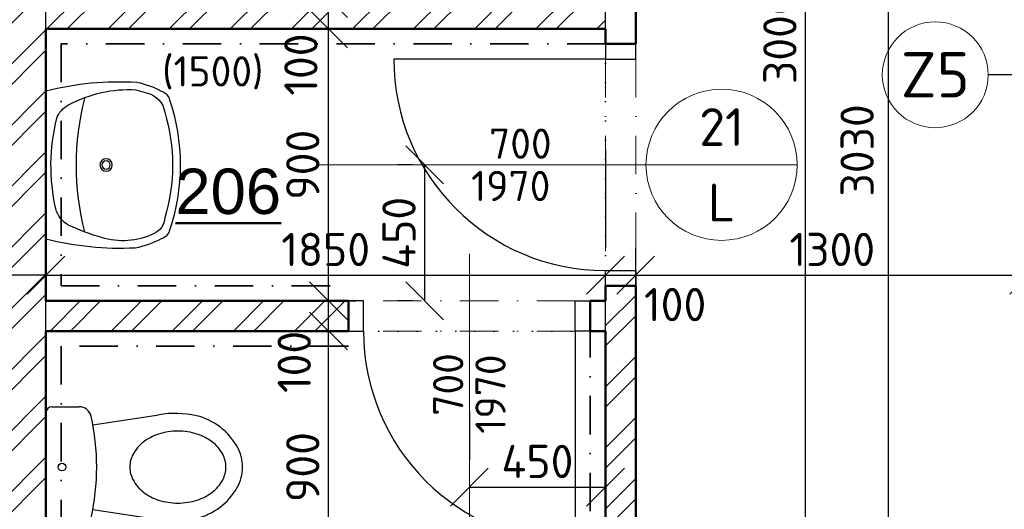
# Model space of a CAD drawing. Header units: millimetres. Extents: x -118752 to 407724, y -73278 to 155058.
# Tile 69 of 256: x 90888 to 94143, y 15233 to 16853. Entities that reach past the tile are written whole.
import ezdxf
from ezdxf.enums import TextEntityAlignment as Align

# ---------------------------------------------------------------- set-up
doc = ezdxf.new("R2010")
doc.units = ezdxf.units.MM
doc.header["$LTSCALE"] = 10
doc.linetypes.add('DASHDOT', pattern=[25.4, 12.7, -6.35, 0, -6.35])
doc.linetypes.add('DOT', pattern=[6.35, 0, -6.35])
for name, color, linetype in [('CA_2D-WC (65x40)', 7, 'Continuous'), ('CA_umyvadlo 1 (55x45)', 7, 'Continuous'), ('IN_SANITA', 7, 'Continuous')]:
    doc.layers.add(name, color=color, linetype=linetype)
for name, color, linetype, lineweight in [('CKBUBLINY', 1, 'Continuous', 18), ('CKBUBLINY_POPIS', 3, 'Continuous', 25), ('CKDVERE_', 7, 'Continuous', 25), ('CKDVERE_NADROVINOU', 1, 'DASHDOT', 18), ('CKDVERE_OSY', 1, 'Continuous', 18), ('CKDVERE_POPIS', 3, 'Continuous', 25), ('CKDVERE_ZARUBNE_RAM', 5, 'Continuous', 25), ('CKKOTY', 3, 'Continuous', 25), ('CKOBKLAD_POPIS', 3, 'Continuous', 25), ('CKPOPISM', 6, 'Continuous', 50), ('CKSTENY_PODROVINOU', 7, 'Continuous', 25), ('CKSTENY_REZ', 6, 'Continuous', 50), ('CKTEXTY_MALE', 3, 'Continuous', 18), ('obklady', 4, 'DASHDOT', 35), ('srafy', 7, 'Continuous', 18)]:
    doc.layers.add(name, color=color, linetype=linetype, lineweight=lineweight)
doc.layers.add('CKDVERE_DORAZ', color=7, linetype='DOT', lineweight=25, plot=False)
doc.styles.add('Arial', font='arial.ttf', dxfattribs={"width": 0.8})
doc.styles.get("Standard").update_dxf_attribs({"font": 'isocpeur.ttf'})
doc.dimstyles.new('CADKON', dxfattribs={"dimscale": 50, "dimtxt": 2.2, "dimasz": 2.5, "dimexe": 1.8, "dimexo": 5, "dimgap": 0.6, "dimtad": 1, "dimrnd": 1, "dimtxsty": 'Standard', "dimblk1": 'OBLIQUE', "dimblk2": 'OBLIQUE', "dimsah": 1, "dimcen": 2.5, "dimadec": 1, "dimazin": 2, "dimtfac": 1, "dimtdec": 4, "dimtix": 1, "dimtmove": 2, "dimatfit": 3, "dimldrblk": 'OPEN30', "dimfxl": 5, "dimfxlon": 1, "dimtolj": 1, "dimarcsym": 0})
doc.dimstyles.new('CADKON$7', dxfattribs={"dimscale": 100, "dimtxt": 2.5, "dimasz": 2.5, "dimexe": 1.8, "dimexo": 5, "dimgap": 0.6, "dimtad": 1, "dimrnd": 1, "dimtxsty": 'Standard', "dimblk1": 'OBLIQUE', "dimblk2": 'OBLIQUE', "dimsah": 1, "dimcen": 2.5, "dimadec": 1, "dimazin": 2, "dimtfac": 1, "dimtdec": 4, "dimtix": 1, "dimtmove": 0, "dimatfit": 3, "dimldrblk": 'DOTSMALL', "dimfxl": 5, "dimfxlon": 1, "dimtfill": 1, "dimtolj": 1, "dimarcsym": 0})

# ---------------------------------------------------------------- blocks, each defined once
blk = doc.blocks.new('_OBLIQUE')
at = {"color": 0, "linetype": 'ByBlock'}
blk.add_line((-0.5, -0.5), (0.5, 0.5), dxfattribs=at)
blk = doc.blocks.new('*D7972')
at = {"layer": 'CKKOTY', "color": 0, "lineweight": -2}
for p, q in [((90974.4, 16423.2), (90974.4, 16098.1)), ((92824.4, 16423.2), (92824.4, 16098.1)), ((90974.4, 16008.1), (92824.4, 16008.1))]:
    blk.add_line(p, q, dxfattribs=at)
at = {"layer": 'Defpoints', "color": 0}
for p in [(92824.4, 16008.1), (90974.4, 15923.2), (92824.4, 15923.2)]:
    blk.add_point(p, dxfattribs=at)
at = {"layer": 'CKKOTY', "color": 0, "lineweight": -2, "xscale": 125, "yscale": 125, "zscale": 125, "rotation": 180}
blk.add_blockref('_OBLIQUE', (90974.4, 16008.1), dxfattribs=at)
at = {"layer": 'CKKOTY', "color": 0, "lineweight": -2, "xscale": 125, "yscale": 125, "zscale": 125}
blk.add_blockref('_OBLIQUE', (92824.4, 16008.1), dxfattribs=at)
at = {"layer": 'CKKOTY', "color": 0, "insert": (91899.4, 16093.1), "char_height": 110, "attachment_point": 5}
blk.add_mtext('\\A1;1850', dxfattribs=at)
blk = doc.blocks.new('_Open90')
at = {"color": 0, "lineweight": -2}
for p, q in [((-0.5, 0.5), (0, 0)), ((0, 0), (-1, 0)), ((0, 0), (-0.5, -0.5))]:
    blk.add_line(p, q, dxfattribs=at)
blk = doc.blocks.new('*D7973')
at = {"layer": 'CKKOTY', "color": 0, "lineweight": -2}
for p, q in [((92824.4, 16423.2), (92824.4, 16098.1)), ((92924.4, 15898.2), (92924.4, 16098.1)), ((92824.4, 16008.1), (92924.4, 16008.1))]:
    blk.add_line(p, q, dxfattribs=at)
at = {"layer": 'Defpoints', "color": 0}
for p in [(92924.4, 16008.1), (92824.4, 15923.2), (92924.4, 15398.2)]:
    blk.add_point(p, dxfattribs=at)
at = {"layer": 'CKKOTY', "color": 0, "lineweight": -2, "xscale": 125, "yscale": 125, "zscale": 125, "rotation": 180}
blk.add_blockref('_OBLIQUE', (92824.4, 16008.1), dxfattribs=at)
at = {"layer": 'CKKOTY', "color": 0, "lineweight": -2, "xscale": 125, "yscale": 125, "zscale": 125}
blk.add_blockref('_OBLIQUE', (92924.4, 16008.1), dxfattribs=at)
at = {"layer": 'CKKOTY', "color": 0, "insert": (93054.8, 15910.8), "char_height": 110, "attachment_point": 5}
blk.add_mtext('\\A1;100', dxfattribs=at)
blk = doc.blocks.new('_Open30')
at = {"color": 0, "lineweight": -2}
for p, q in [((-1, 0.268), (0, 0)), ((0, 0), (-1, -0.268)), ((0, 0), (-1, 0))]:
    blk.add_line(p, q, dxfattribs=at)
blk = doc.blocks.new('*D7974')
at = {"layer": 'CKKOTY', "color": 0, "lineweight": -2}
for p, q in [((92924.4, 15898.2), (92924.4, 16098.1)), ((94224.4, 16073.2), (94224.4, 16098.1)), ((92924.4, 16008.1), (94224.4, 16008.1))]:
    blk.add_line(p, q, dxfattribs=at)
at = {"layer": 'Defpoints', "color": 0}
for p in [(94224.4, 16008.1), (94224.4, 15573.2), (92924.4, 15398.2)]:
    blk.add_point(p, dxfattribs=at)
at = {"layer": 'CKKOTY', "color": 0, "lineweight": -2, "xscale": 125, "yscale": 125, "zscale": 125, "rotation": 180}
blk.add_blockref('_OBLIQUE', (92924.4, 16008.1), dxfattribs=at)
at = {"layer": 'CKKOTY', "color": 0, "lineweight": -2, "xscale": 125, "yscale": 125, "zscale": 125}
blk.add_blockref('_OBLIQUE', (94224.4, 16008.1), dxfattribs=at)
at = {"layer": 'CKKOTY', "color": 0, "insert": (93574.4, 16093.1), "char_height": 110, "attachment_point": 5}
blk.add_mtext('\\A1;1300', dxfattribs=at)
blk = doc.blocks.new('*D7978')
at = {"layer": 'CKKOTY', "color": 0, "lineweight": -2}
for p, q in [((90974.4, 16423.2), (90974.4, 16098.1)), ((90774.4, 16030.4), (90774.4, 16098.1)), ((90974.4, 16008.1), (90774.4, 16008.1))]:
    blk.add_line(p, q, dxfattribs=at)
at = {"layer": 'Defpoints', "color": 0}
for p in [(90774.4, 16008.1), (90974.4, 15923.2), (90774.4, 15530.4)]:
    blk.add_point(p, dxfattribs=at)
at = {"layer": 'CKKOTY', "color": 0, "lineweight": -2, "xscale": 125, "yscale": 125, "zscale": 125, "rotation": 180}
blk.add_blockref('_OBLIQUE', (90774.4, 16008.1), dxfattribs=at)
at = {"layer": 'CKKOTY', "color": 0, "lineweight": -2, "xscale": 125, "yscale": 125, "zscale": 125}
blk.add_blockref('_OBLIQUE', (90974.4, 16008.1), dxfattribs=at)
at = {"layer": 'CKKOTY', "color": 0, "insert": (90587.3, 16110.2), "char_height": 110, "attachment_point": 5}
blk.add_mtext('\\A1;200', dxfattribs=at)
blk = doc.blocks.new('*D8753')
at = {"layer": 'CKKOTY', "color": 0, "lineweight": -2}
for p, q in [((91658.7, 15823.2), (91998.7, 15823.2)), ((91908.7, 14923.2), (91908.7, 15823.2)), ((91658.7, 14923.2), (91998.7, 14923.2))]:
    blk.add_line(p, q, dxfattribs=at)
at = {"layer": 'Defpoints', "color": 0}
for p in [(90974.4, 15823.2), (91908.7, 15823.2), (90974.4, 14923.2)]:
    blk.add_point(p, dxfattribs=at)
at = {"layer": 'CKKOTY', "color": 0, "lineweight": -2, "xscale": 125, "yscale": 125, "zscale": 125}
for p, rotation in [((91908.7, 15823.2), 90), ((91908.7, 14923.2), 270)]:
    blk.add_blockref('_OBLIQUE', p, dxfattribs=dict(at, rotation=rotation))
at = {"layer": 'CKKOTY', "color": 0, "insert": (91823.7, 15373.2), "char_height": 110, "attachment_point": 5, "rotation": 90}
blk.add_mtext('\\A1;900', dxfattribs=at)
blk = doc.blocks.new('*D8754')
at = {"layer": 'CKKOTY', "color": 0, "lineweight": -2}
for p, q in [((91658.7, 15923.2), (91998.7, 15923.2)), ((91908.7, 15823.2), (91908.7, 15923.2)), ((91658.7, 15823.2), (91998.7, 15823.2))]:
    blk.add_line(p, q, dxfattribs=at)
at = {"layer": 'Defpoints', "color": 0}
for p in [(90974.4, 15923.2), (91908.7, 15923.2), (90974.4, 15823.2)]:
    blk.add_point(p, dxfattribs=at)
at = {"layer": 'CKKOTY', "color": 0, "lineweight": -2, "xscale": 125, "yscale": 125, "zscale": 125}
for p, rotation in [((91908.7, 15923.2), 90), ((91908.7, 15823.2), 270)]:
    blk.add_blockref('_OBLIQUE', p, dxfattribs=dict(at, rotation=rotation))
at = {"layer": 'CKKOTY', "color": 0, "insert": (91795.4, 15721.1), "char_height": 110, "attachment_point": 5, "rotation": 90}
blk.add_mtext('\\A1;100', dxfattribs=at)
blk = doc.blocks.new('*D8755')
at = {"layer": 'CKKOTY', "color": 0, "lineweight": -2}
for p, q in [((91658.7, 16823.2), (91998.7, 16823.2)), ((91908.7, 15923.2), (91908.7, 16823.2)), ((91658.7, 15923.2), (91998.7, 15923.2))]:
    blk.add_line(p, q, dxfattribs=at)
at = {"layer": 'Defpoints', "color": 0}
for p in [(90974.4, 16823.2), (91908.7, 16823.2), (90974.4, 15923.2)]:
    blk.add_point(p, dxfattribs=at)
at = {"layer": 'CKKOTY', "color": 0, "lineweight": -2, "xscale": 125, "yscale": 125, "zscale": 125}
for p, rotation in [((91908.7, 16823.2), 90), ((91908.7, 15923.2), 270)]:
    blk.add_blockref('_OBLIQUE', p, dxfattribs=dict(at, rotation=rotation))
at = {"layer": 'CKKOTY', "color": 0, "insert": (91823.7, 16373.2), "char_height": 110, "attachment_point": 5, "rotation": 90}
blk.add_mtext('\\A1;900', dxfattribs=at)
blk = doc.blocks.new('*D8756')
at = {"layer": 'CKKOTY', "color": 0, "lineweight": -2}
for p, q in [((91658.7, 16923.2), (91998.7, 16923.2)), ((91908.7, 16823.2), (91908.7, 16923.2)), ((91658.7, 16823.2), (91998.7, 16823.2))]:
    blk.add_line(p, q, dxfattribs=at)
at = {"layer": 'Defpoints', "color": 0}
for p in [(90974.4, 16923.2), (91908.7, 16923.2), (90974.4, 16823.2)]:
    blk.add_point(p, dxfattribs=at)
at = {"layer": 'CKKOTY', "color": 0, "lineweight": -2, "xscale": 125, "yscale": 125, "zscale": 125}
for p, rotation in [((91908.7, 16923.2), 90), ((91908.7, 16823.2), 270)]:
    blk.add_blockref('_OBLIQUE', p, dxfattribs=dict(at, rotation=rotation))
at = {"layer": 'CKKOTY', "color": 0, "insert": (91817.5, 16704.7), "char_height": 110, "attachment_point": 5, "rotation": 90}
blk.add_mtext('\\A1;100', dxfattribs=at)
blk = doc.blocks.new('*D8758')
at = {"layer": 'CKKOTY', "color": 0, "lineweight": -2}
for p, q in [((92374.4, 15556.9), (92374.4, 15396.9)), ((92824.4, 15556.9), (92824.4, 15396.9)), ((92374.4, 15306.9), (92824.4, 15306.9))]:
    blk.add_line(p, q, dxfattribs=at)
at = {"layer": 'Defpoints', "color": 0}
for p in [(92374.4, 15306.9), (92824.4, 15306.9), (92824.4, 15306.9)]:
    blk.add_point(p, dxfattribs=at)
at = {"layer": 'CKKOTY', "color": 0, "lineweight": -2, "xscale": 125, "yscale": 125, "zscale": 125, "rotation": 180}
blk.add_blockref('_OBLIQUE', (92374.4, 15306.9), dxfattribs=at)
at = {"layer": 'CKKOTY', "color": 0, "lineweight": -2, "xscale": 125, "yscale": 125, "zscale": 125}
blk.add_blockref('_OBLIQUE', (92824.4, 15306.9), dxfattribs=at)
at = {"layer": 'CKKOTY', "color": 0, "insert": (92599.4, 15391.9), "char_height": 110, "attachment_point": 5}
blk.add_mtext('\\A1;450', dxfattribs=at)
blk = doc.blocks.new('*D8759')
at = {"layer": 'CKKOTY', "color": 0, "lineweight": -2}
for p, q in [((92186.4, 16373.2), (92136.9, 16373.2)), ((92226.9, 15923.2), (92226.9, 16373.2)), ((92186.4, 15923.2), (92136.9, 15923.2))]:
    blk.add_line(p, q, dxfattribs=at)
at = {"layer": 'Defpoints', "color": 0}
for p in [(92226.9, 16373.2), (92436.4, 16373.2), (92436.4, 15923.2)]:
    blk.add_point(p, dxfattribs=at)
at = {"layer": 'CKKOTY', "color": 0, "lineweight": -2, "xscale": 125, "yscale": 125, "zscale": 125}
for p, rotation in [((92226.9, 16373.2), 90), ((92226.9, 15923.2), 270)]:
    blk.add_blockref('_OBLIQUE', p, dxfattribs=dict(at, rotation=rotation))
at = {"layer": 'CKKOTY', "color": 0, "insert": (92141.9, 16148.2), "char_height": 110, "attachment_point": 5, "rotation": 90}
blk.add_mtext('\\A1;450', dxfattribs=at)
blk = doc.blocks.new('*D8763')
at = {"layer": 'CKKOTY', "color": 0, "lineweight": -2}
for p, q in [((93236.1, 17823.2), (93576.1, 17823.2)), ((93486.1, 14823.2), (93486.1, 17823.2)), ((93236.1, 14823.2), (93576.1, 14823.2))]:
    blk.add_line(p, q, dxfattribs=at)
at = {"layer": 'Defpoints', "color": 0}
for p in [(92924.4, 17823.2), (93486.1, 17823.2), (92924.4, 14823.2)]:
    blk.add_point(p, dxfattribs=at)
at = {"layer": 'CKKOTY', "color": 0, "lineweight": -2, "xscale": 125, "yscale": 125, "zscale": 125}
for p, rotation in [((93486.1, 17823.2), 90), ((93486.1, 14823.2), 270)]:
    blk.add_blockref('_OBLIQUE', p, dxfattribs=dict(at, rotation=rotation))
at = {"layer": 'CKKOTY', "color": 0, "insert": (93401.1, 16792), "char_height": 110, "attachment_point": 5, "rotation": 90}
blk.add_mtext('\\A1;3000', dxfattribs=at)
blk = doc.blocks.new('*D8768')
at = {"layer": 'CKKOTY', "color": 0, "lineweight": -2}
for p, q in [((93974.4, 17823.2), (93668.7, 17823.2)), ((93758.7, 17823.2), (93758.7, 14793.1)), ((93974.4, 14793.1), (93668.7, 14793.1))]:
    blk.add_line(p, q, dxfattribs=at)
at = {"layer": 'Defpoints', "color": 0}
for p in [(94224.4, 17823.2), (93758.7, 14793.1), (94224.4, 14793.1)]:
    blk.add_point(p, dxfattribs=at)
at = {"layer": 'CKKOTY', "color": 0, "lineweight": -2, "xscale": 125, "yscale": 125, "zscale": 125}
for p, rotation in [((93758.7, 17823.2), 90), ((93758.7, 14793.1), 270)]:
    blk.add_blockref('_OBLIQUE', p, dxfattribs=dict(at, rotation=rotation))
at = {"layer": 'CKKOTY', "color": 0, "insert": (93656.5, 16420.7), "char_height": 110, "attachment_point": 5, "rotation": 90}
blk.add_mtext('\\A1;3030', dxfattribs=at)
blk = doc.blocks.new('CK_BUBBLE_2_0_0')
at = {"color": 0, "linetype": 'ByBlock', "lineweight": -2}
blk.add_line((1, 0), (-1, 0), dxfattribs=at)
blk.add_circle((0, 0), 1, dxfattribs=at)
blk = doc.blocks.new('umyvadlo 1 (55x45)_P')
at = {"layer": 'CA_umyvadlo 1 (55x45)', "linetype": 'ByBlock'}
for points in [[(-0.2448, 0.0002, 0.077931), (-0.2731, -0.3008, 0.068031), (-0.2441, -0.381, 0.244962), (-0.2183, -0.4075, 0.165243), (0.2196, -0.4075, 0.244752), (0.2453, -0.381, 0.072964), (0.2756, -0.2947, 0.073303), (0.246, 0.0002)], [(-0.1991, -0.0766, 0.13917), (-0.2483, -0.2973), (-0.2369, -0.3358, 0.309536), (-0.174, -0.3925, 0.150009), (0.1756, -0.3925, 0.287481), (0.2281, -0.3557, 0.190467), (0.2403, -0.1835, 0.04778), (0.2004, -0.0766, 0.225267), (0.1455, -0.0326, 0.117325), (-0.1541, -0.0357, 0.189059), (-0.198, -0.0744)]]:
    blk.add_lwpolyline(points, format="xyb", close=True, dxfattribs=at)
blk.add_lwpolyline([(-0.2199, -0.1274, -0.125328), (0.2222, -0.1274)], format="xyb", dxfattribs=at)
for radius in [0.0204, 0.0139]:
    blk.add_circle((0.0006, -0.1987), radius, dxfattribs=at)
blk = doc.blocks.new('2D-WC (65x40)_P')
at = {"layer": 'CA_2D-WC (65x40)', "linetype": 'ByBlock'}
for p, q in [((0.0501, 0.1998), (0.1401, 0.1998)), ((0.03, -0.1797), (0.03, 0.1797)), ((0.1851, 0.14), (0.4036, 0.1734)), ((0.1851, -0.14), (0.4036, -0.1734)), ((0.1401, -0.1998), (0.0501, -0.1998))]:
    blk.add_line(p, q, dxfattribs=at)
blk.add_circle((0.083, 0), 0.0128, dxfattribs=at)
for centre, radius, start, end in [((0.0501, 0.1797), 0.0201, 90, 180), ((0.1401, 0.1596), 0.0402, 12.6081, 90), ((-0.5734, 0), 0.7713, 347.3919, 12.6081), ((0.4562, -0.1706), 0.348, 78.1176, 98.6985), ((0.4757, -0.0379), 0.2144, 29.4763, 75.8981), ((0.4521, -0.0463), 0.1632, 107.6829, 127.5847), ((0.4663, -0.0909), 0.21, 90, 107.6829), ((0.4663, -0.0909), 0.21, 72.3171, 90), ((0.4806, -0.0463), 0.1632, 52.4153, 72.3171), ((0.4303, -0.018), 0.1274, 127.5847, 151.7125), ((0.5024, -0.018), 0.1274, 28.2875, 52.4153), ((0.5424, 0), 0.1376, 0, 29.4069), ((0.3969, 0), 0.0894, 151.7125, 180), ((0.5358, 0), 0.0894, 0, 28.2875), ((0.3969, 0), 0.0894, 180, 208.2875), ((0.5358, 0), 0.0894, 331.7125, 0), ((0.5424, 0), 0.1376, 330.5931, 0), ((0.4303, 0.018), 0.1274, 208.2875, 232.4153), ((0.5024, 0.018), 0.1274, 307.5847, 331.7125), ((0.4521, 0.0463), 0.1632, 232.4153, 252.3171), ((0.4757, 0.0379), 0.2144, 284.1019, 330.5237), ((0.4806, 0.0463), 0.1632, 287.6829, 307.5847), ((0.4663, 0.0909), 0.21, 252.3171, 270), ((0.4663, 0.0909), 0.21, 270, 287.6829), ((0.0501, -0.1797), 0.0201, 180, 270), ((0.1401, -0.1596), 0.0402, 270, 347.3919), ((0.4562, 0.1706), 0.348, 261.3015, 281.8824)]:
    blk.add_arc(centre, radius, start, end, dxfattribs=at)
blk = doc.blocks.new('CK_BUBBLE_1_0_0')
at = {"color": 0, "linetype": 'ByBlock', "lineweight": -2}
blk.add_circle((0, 0), 1, dxfattribs=at)
blk = doc.blocks.new('CKBL2010716102934', base_point=(90355.3, 16429.7))

msp = doc.modelspace()

# ---------------------------------------------------------------- hatches: boundary and pattern name
at = {"layer": 'srafy', "transparency": 33554661}
h = msp.add_hatch(dxfattribs=at)
h.set_pattern_fill('ANSI32', color=256, scale=15, style=0)
h.paths.add_polyline_path([(90974.387, 16823.171), (90974.387, 16923.171), (90974.387, 17822.144), (90974.387, 17823.171), (90974.387, 17923.171), (90974.387, 18993.199), (90774.387, 18993.199), (90774.387, 17193.199), (90774.387, 17093.199), (90774.387, 16554.454), (90974.387, 16494.821)])
h.paths.add_polyline_path([(90974.387, 15923.171), (90974.387, 16494.821), (90774.387, 16554.454), (90774.387, 14923.171), (90974.387, 14923.171), (90974.387, 15823.171)])
h.paths.add_polyline_path([(90610.387, 18337.144), (91138.387, 18337.144), (91138.387, 18007.144), (90610.387, 18007.144)], flags=24)
at = {"layer": 'srafy'}
h = msp.add_hatch(dxfattribs=at)
h.set_pattern_fill('ANSI32', color=256, scale=15, style=0)
h.paths.add_polyline_path([(90974.387, 15923.171), (90974.387, 15823.171), (91444.387, 15823.171), (91444.387, 15923.171)])
h.paths.add_polyline_path([(91444.387, 17823.171), (91444.387, 17923.171), (90974.387, 17923.171), (90974.387, 17823.171)])
h.paths.add_polyline_path([(92524.387, 17923.171), (92624.387, 17923.171), (93224.387, 17923.171), (93224.387, 17823.171), (92924.387, 17823.171), (92824.387, 17823.171), (92474.387, 17823.171), (92474.387, 17923.171)])
h.paths.add_polyline_path([(91674.387, 17823.171), (91674.387, 17923.171), (91444.387, 17923.171), (91444.387, 17823.171)])
h.paths.add_polyline_path([(91974.387, 15923.171), (91974.387, 15823.171), (91444.387, 15823.171), (91444.387, 15923.171)])
h.paths.add_polyline_path([(94024.387, 17923.171), (94024.387, 17823.171), (94124.387, 17823.171), (94124.387, 17923.171)])
h.paths.add_polyline_path([(92624.387, 18993.199), (92524.387, 18993.199), (92524.387, 17923.171), (92624.387, 17923.171)])
h.paths.add_polyline_path([(94124.387, 17823.171), (94224.387, 17823.171), (94224.387, 18993.199), (94124.387, 18993.199), (94124.387, 17923.171)])
at = {"layer": 'srafy', "transparency": 33554661}
h = msp.add_hatch(dxfattribs=at)
h.set_pattern_fill('ANSI32', color=256, scale=15, style=0)
h.paths.add_polyline_path([(92824.387, 16823.171), (92824.387, 16923.171), (91349.387, 16923.171), (91274.387, 16923.171), (90974.387, 16923.171), (90974.387, 16823.171)])
h.paths.add_polyline_path([(92824.387, 15823.171), (92824.387, 14923.171), (92374.387, 14923.171), (92374.387, 14823.171), (92924.387, 14823.171), (92924.387, 15973.171), (92824.387, 15973.171), (92824.387, 15923.171)])
h.paths.add_polyline_path([(92374.387, 14823.171), (92374.387, 14923.171), (90974.387, 14923.171), (90774.387, 14923.171), (90054.387, 14923.171), (90054.387, 14523.168), (90154.387, 14523.168), (90154.387, 14823.171)])
h.paths.add_polyline_path([(91114.369, 15035.303), (91114.369, 15241.969), (93101.036, 15241.969), (93101.036, 15035.303)], flags=24)

# ---------------------------------------------------------------- linework, layer by layer
at = {"layer": 'CKBUBLINY'}
msp.add_line((93079.387, 16373.171), (93079.387, 16373.171), dxfattribs=at)
at = {"layer": 'CKDVERE_'}
for p, q in [((92824.387, 16723.171), (92124.387, 16723.171)), ((92724.387, 15823.171), (92724.387, 15123.171))]:
    msp.add_line(p, q, dxfattribs=at)
for centre in [(92824.387, 16723.171), (92724.387, 15823.171)]:
    msp.add_arc(centre, 700, 180, 270, dxfattribs=at)
at = {"layer": 'CKDVERE_DORAZ'}
for p, q in [((92824.387, 16773.171), (92824.387, 15973.171)), ((92774.387, 15823.171), (91974.387, 15823.171))]:
    msp.add_line(p, q, dxfattribs=at)
at = {"layer": 'CKDVERE_NADROVINOU'}
for p, q in [((92824.387, 16723.171), (92824.387, 16023.171)), ((92924.387, 16723.171), (92924.387, 16023.171)), ((92724.387, 15923.171), (92024.387, 15923.171)), ((92724.387, 15823.171), (92024.387, 15823.171))]:
    msp.add_line(p, q, dxfattribs=at)
at = {"layer": 'CKDVERE_OSY'}
for p, q in [((91879.387, 16373.171), (93079.387, 16373.171)), ((92374.387, 16078.171), (92374.387, 14781.854))]:
    msp.add_line(p, q, dxfattribs=at)
at = {"layer": 'CKDVERE_ZARUBNE_RAM'}
for p, q in [((92824.387, 16773.171), (92824.387, 16723.171)), ((92924.387, 16773.171), (92824.387, 16773.171)), ((92924.387, 16723.171), (92924.387, 16773.171)), ((92824.387, 16723.171), (92924.387, 16723.171)), ((92824.387, 15973.171), (92824.387, 16023.171)), ((92824.387, 16023.171), (92924.387, 16023.171)), ((92924.387, 16023.171), (92924.387, 15973.171)), ((92924.387, 15973.171), (92824.387, 15973.171)), ((92024.387, 15923.171), (91974.387, 15923.171)), ((91974.387, 15923.171), (91974.387, 15823.171)), ((92024.387, 15823.171), (92024.387, 15923.171)), ((92724.387, 15823.171), (92724.387, 15923.171)), ((92724.387, 15923.171), (92774.387, 15923.171)), ((92774.387, 15923.171), (92774.387, 15823.171)), ((91974.387, 15823.171), (92024.387, 15823.171)), ((92774.387, 15823.171), (92724.387, 15823.171))]:
    msp.add_line(p, q, dxfattribs=at)
at = {"layer": 'CKSTENY_PODROVINOU'}
for p, q in [((90974.387, 16823.171), (90974.387, 16923.171)), ((92824.387, 16823.171), (92824.387, 16923.171)), ((90974.387, 15823.171), (90974.387, 15923.171))]:
    msp.add_line(p, q, dxfattribs=at)
at = {"layer": 'CKSTENY_PODROVINOU', "color": 0, "linetype": 'Continuous'}
msp.add_line((92824.387, 15823.171), (92824.387, 15923.171), dxfattribs=at)
at = {"layer": 'CKSTENY_REZ'}
for p, q in [((92924.387, 16773.171), (92924.387, 16973.171)), ((90974.387, 15923.171), (90974.387, 16823.171)), ((92824.387, 16823.171), (90974.387, 16823.171)), ((92824.387, 16773.171), (92824.387, 16823.171)), ((92824.387, 16773.171), (92924.387, 16773.171)), ((92824.387, 15973.171), (92924.387, 15973.171)), ((92824.387, 15923.171), (92824.387, 15973.171)), ((92924.387, 14823.171), (92924.387, 15973.171)), ((91974.387, 15923.171), (90974.387, 15923.171)), ((91974.387, 15923.171), (91974.387, 15823.171)), ((92824.387, 15923.171), (92774.387, 15923.171)), ((92774.387, 15923.171), (92774.387, 15823.171)), ((90974.387, 14923.171), (90974.387, 15823.171)), ((91974.387, 15823.171), (90974.387, 15823.171)), ((92824.387, 15823.171), (92774.387, 15823.171)), ((92824.387, 14923.171), (92824.387, 15823.171))]:
    msp.add_line(p, q, dxfattribs=at)
at = {"layer": 'obklady'}
for points in [[(92824.387, 16773.171), (91024.387, 16773.171), (91024.387, 15973.171), (91974.387, 15973.171)], [(91974.387, 15773.171), (91024.387, 15773.171), (91024.387, 14973.171), (92774.387, 14973.171), (92774.387, 15823.171)]]:
    msp.add_lwpolyline(points, dxfattribs=at)

# ---------------------------------------------------------------- block references
at = {"layer": 'CKBUBLINY'}
ref = msp.add_blockref('CK_BUBBLE_1_0_0', (93914.793, 16670.917), dxfattribs=dict(at, xscale=175, yscale=175, zscale=175))
ref.add_attrib('NUM1', 'Z5', dxfattribs={"layer": 'CKBUBLINY_POPIS', "height": 150}).set_placement((93914.793, 16670.917), align=Align.MIDDLE_CENTER)
ref = msp.add_blockref('CK_BUBBLE_2_0_0', (93208.371, 16373.171), dxfattribs=dict(at, xscale=250, yscale=250, zscale=250))
ref.add_attrib('NUM1', '21', dxfattribs={"layer": 'CKBUBLINY_POPIS', "height": 125}).set_placement((93208.371, 16435.671), align=Align.CENTER)
ref.add_attrib('NUM2', 'L', dxfattribs={"layer": 'CKBUBLINY_POPIS', "height": 125}).set_placement((93208.371, 16310.671), align=Align.TOP_CENTER)
at = {"layer": 'CKPOPISM'}
ref = msp.add_blockref('CKBL2010716102934', (91577.106, 16210.502), dxfattribs=dict(at, xscale=0.5, yscale=0.5, zscale=0.5))
ref.add_attrib('CISLO', '%%U206', dxfattribs={"height": 150, "style": 'Arial'}).set_placement((91577.106, 16210.502), align=Align.CENTER)
at = {"layer": 'IN_SANITA', "linetype": 'Continuous', "xscale": -1000, "yscale": 1000, "zscale": 1000, "rotation": 89.99999999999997}
msp.add_blockref('umyvadlo 1 (55x45)_P', (90974.598, 16373.171), dxfattribs=at)
at = {"layer": 'IN_SANITA', "linetype": 'Continuous', "xscale": 1000, "yscale": 1000, "zscale": 1000}
msp.add_blockref('2D-WC (65x40)_P', (90944.387, 15373.171), dxfattribs=at)

# ---------------------------------------------------------------- texts
at = {"layer": 'CKDVERE_POPIS'}
msp.add_text('  700', height=100, dxfattribs=at).set_placement((92479.387, 16393.171), align=Align.CENTER)
msp.add_text(' 1970', height=100, dxfattribs=at).set_placement((92479.387, 16353.171), align=Align.TOP_CENTER)
msp.add_text(' 1970', height=100, rotation=90, dxfattribs=at).set_placement((92394.387, 15582.857), align=Align.TOP_CENTER)
msp.add_text('  700', height=100, rotation=90, dxfattribs=at).set_placement((92354.387, 15582.857), align=Align.CENTER)
at = {"layer": 'CKOBKLAD_POPIS'}
msp.add_text('(1500)', height=100, dxfattribs=at).set_placement((91526.038, 16682.251), align=Align.MIDDLE_CENTER)

# ---------------------------------------------------------------- dimensions: what is measured, and where the dimension line sits
at = {"layer": 'CKKOTY'}
for base, p1, p2, picture, middle in [((93486.057, 17823.171), (92924.387, 14823.171), (92924.387, 17823.171), '*D8763', (93401.057, 16791.95)), ((93758.698807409, 14793.115928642), (94224.387292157, 17823.170928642), (94224.387292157, 14793.115928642), '*D8768', (93656.482380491, 16420.706098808))]:
    dim = msp.add_linear_dim(base=base, p1=p1, p2=p2, angle=90, dimstyle='CADKON', dxfattribs=at)
    dim.commit()
    dim.dimension.update_dxf_attribs({"geometry": picture, "text_midpoint": middle, "dimtype": 160})
for base, p1, p2, picture, middle in [((91908.72, 16923.171), (90974.387, 16823.171), (90974.387, 16923.171), '*D8756', (91817.518, 16704.672)), ((91908.72, 15923.171), (90974.387, 15823.171), (90974.387, 15923.171), '*D8754', (91795.399, 15721.073))]:
    dim = msp.add_linear_dim(base=base, p1=p1, p2=p2, angle=90, dimstyle='CADKON', override={"dimtmove": 2}, dxfattribs=at)
    dim.commit()
    dim.dimension.update_dxf_attribs({"geometry": picture, "text_midpoint": middle, "dimtype": 160})
dim = msp.add_linear_dim(base=(91908.72, 16823.171), p1=(90974.387, 15923.171), p2=(90974.387, 16823.171), angle=90, dimstyle='CADKON', override={"dimtmove": 2}, dxfattribs=at)
dim.commit()
dim.dimension.update_dxf_attribs({"geometry": '*D8755', "text_midpoint": (91823.72, 16373.171)})
for base, p1, p2, picture, middle in [((90774.387, 16008.062), (90974.387, 15923.171), (90774.387, 15530.36), '*D7978', (90587.318, 16110.191)), ((92924.387, 16008.062), (92824.387, 15923.171), (92924.387, 15398.171), '*D7973', (93054.788, 15910.795))]:
    dim = msp.add_linear_dim(base=base, p1=p1, p2=p2, dimstyle='CADKON', override={"dimscale": 50, "dimexo": 10, "dimtmove": 2}, dxfattribs=at)
    dim.commit()
    dim.dimension.update_dxf_attribs({"geometry": picture, "text_midpoint": middle, "dimtype": 160})
for base, p1, p2, override, picture, middle in [((92824.387, 16008.062), (90974.387, 15923.171), (92824.387, 15923.171), {"dimscale": 50, "dimexo": 10, "dimldrblk": 'Open90'}, '*D7972', (91899.387, 16093.062)), ((94224.387, 16008.062), (92924.387, 15398.171), (94224.387, 15573.166), {"dimscale": 50, "dimexo": 10, "dimtmove": 2}, '*D7974', (93574.387, 16093.062))]:
    dim = msp.add_linear_dim(base=base, p1=p1, p2=p2, dimstyle='CADKON', override=override, dxfattribs=at)
    dim.commit()
    dim.dimension.update_dxf_attribs({"geometry": picture, "text_midpoint": middle})
for base, p1, p2, picture, middle in [((92226.906, 16373.171), (92436.423, 15923.171), (92436.423, 16373.171), '*D8759', (92141.906, 16148.171)), ((91908.72, 15823.171), (90974.387, 14923.171), (90974.387, 15823.171), '*D8753', (91823.72, 15373.171))]:
    dim = msp.add_linear_dim(base=base, p1=p1, p2=p2, angle=90, dimstyle='CADKON', dxfattribs=at)
    dim.commit()
    dim.dimension.update_dxf_attribs({"geometry": picture, "text_midpoint": middle})
dim = msp.add_linear_dim(base=(92824.387, 15306.885), p1=(92374.387, 15306.885), p2=(92824.387, 15306.885), dimstyle='CADKON', dxfattribs=at)
dim.commit()
dim.dimension.update_dxf_attribs({"geometry": '*D8758', "text_midpoint": (92599.387, 15391.885)})

# ---------------------------------------------------------------- leaders
at = {"layer": 'CKBUBLINY'}
msp.add_leader([(94174.387, 16670.917), (94089.793, 16670.917)], dimstyle='CADKON', override={"dimasz": 2.5, "dimldrblk": 'None'}, dxfattribs=at)
at = {"layer": 'CKTEXTY_MALE', "annotation_type": 0, "has_hookline": 1, "hookline_direction": 1, "text_width": 540.5}
msp.add_leader([(90974.387, 17127.639), (90388.594, 16655.371), (90188.594, 16655.371)], dimstyle='CADKON$7', override={"dimtxt": 2.3, "dimasz": 2}, dxfattribs=at)

doc.saveas('drawing.dxf')
